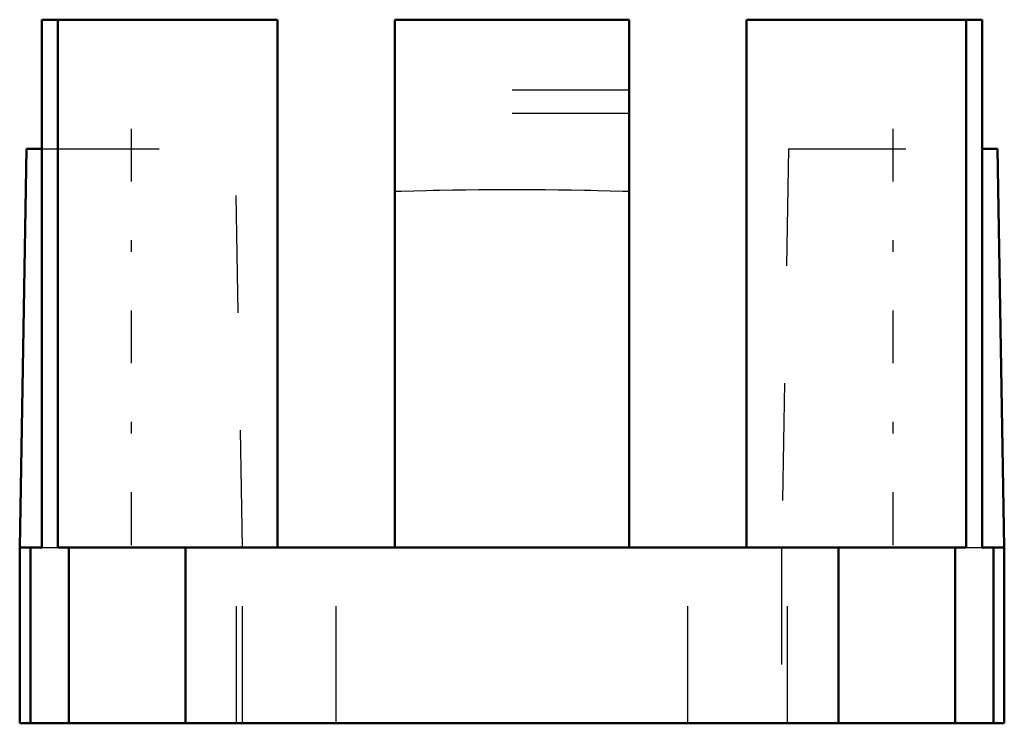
# Model space of a CAD drawing. Header units: millimetres. Extents: x -4.2 to 4.2, y 0 to 6.
import ezdxf

# ---------------------------------------------------------------- set-up
doc = ezdxf.new("R2010")
doc.units = ezdxf.units.MM
doc.linetypes.add('Center', pattern=[1.5, 0.45, -0.5, 0.05, -0.5])
doc.linetypes.add('Dashed', pattern=[2, 1, -1])
for name, color, linetype, lineweight in [('AM_0', 7, 'Continuous', 30), ('AM_3', 7, 'Dashed', 5), ('AM_7', 7, 'Center', 5)]:
    doc.layers.add(name, color=color, linetype=linetype, lineweight=lineweight)

msp = doc.modelspace()

# ---------------------------------------------------------------- linework, layer by layer
at = {"layer": 'AM_0', "color": 7, "linetype": 'Continuous', "lineweight": 50}
for p, q in [((-4.0097, 6), (-2, 6)), ((-4.0097, 1.5), (-4.0097, 6)), ((-3.8759, 6), (-3.8759, 1.5)), ((-2, 6), (-2, 1.5)), ((1, 6), (-1, 6)), ((-1, 6), (-1, 1.5)), ((1, 6), (1, 1.5)), ((2, 6), (4.0097, 6)), ((2, 6), (2, 1.5)), ((3.8759, 1.5), (3.8759, 6)), ((4.0097, 6), (4.0097, 1.5)), ((-4.1407, 4.9), (-4.2, 1.5)), ((-4.1407, 4.9), (-4.0106, 4.9)), ((4.0106, 4.9), (4.1407, 4.9)), ((4.2, 1.5), (4.1407, 4.9)), ((-4.2, 1.5), (-4.2, 0)), ((-4.0097, 1.5), (-4.2, 1.5)), ((-4.1068, 0), (-4.1068, 1.5)), ((3.8759, 1.5), (-3.8759, 1.5)), ((-3.7808, 0), (-3.7808, 1.5)), ((-2.7846, 0), (-2.7846, 1.5)), ((2.7846, 0), (2.7846, 1.5)), ((3.7808, 0), (3.7808, 1.5)), ((4.2, 1.5), (4.0097, 1.5)), ((4.1068, 0), (4.1068, 1.5)), ((4.2, 0), (4.2, 1.5)), ((-4.2, 0), (4.2, 0))]:
    msp.add_line(p, q, dxfattribs=at)
at = {"layer": 'AM_3', "color": 6, "linetype": 'Dashed', "lineweight": 25}
for p, q in [((1, 5.4), (-1, 5.4)), ((1, 5.2), (-1, 5.2)), ((-4.0106, 4.9), (-2.3593, 4.9)), ((-2.3, 1.5), (-2.3593, 4.9)), ((2.3593, 4.9), (2.3, 1.5)), ((2.3593, 4.9), (4.0106, 4.9)), ((-4.0097, 1.5), (-2.7846, 1.5)), ((-2.35, 0), (-2.35, 1.5)), ((-2.3, 0), (-2.3, 1.5)), ((-1.5, 0), (-1.5, 1.5)), ((1.5, 0), (1.5, 1.5)), ((2.3, 1.5), (2.3, 0)), ((2.35, 0), (2.35, 1.5)), ((3.8759, 1.5), (4.0097, 1.5))]:
    msp.add_line(p, q, dxfattribs=at)
msp.add_lwpolyline([(-1, 4.537), (-0.9464, 4.5387), (-0.8383, 4.5418), (-0.7289, 4.5446), (-0.6739, 4.5458), (-0.6186, 4.5469), (-0.5073, 4.5489), (-0.3953, 4.5504), (-0.2828, 4.5516), (-0.1698, 4.5524), (-0.0566, 4.5528), (0, 4.5528), (0.0566, 4.5528), (0.1698, 4.5524), (0.2828, 4.5516), (0.3953, 4.5504), (0.5073, 4.5489), (0.6186, 4.5469), (0.6739, 4.5458), (0.7289, 4.5446), (0.8383, 4.5418), (0.9464, 4.5387), (1, 4.537)], dxfattribs=at)
at = {"layer": 'AM_7', "color": 4, "linetype": 'Center', "lineweight": 25}
for p, q in [((-3.25, 5.07), (-3.25, 1.33)), ((3.25, 5.07), (3.25, 1.33))]:
    msp.add_line(p, q, dxfattribs=at)

doc.saveas('drawing.dxf')
